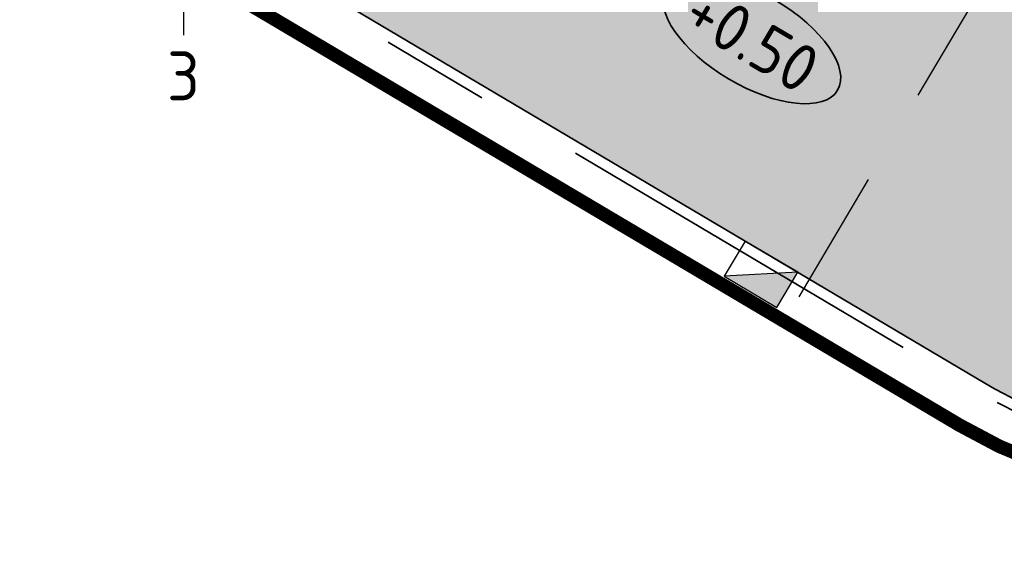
# Model space of a CAD drawing. Header units: metres. Extents: x 90794 to 91984, y 464666 to 465269.
# Tile 4 of 81: x 90899 to 90917, y 465008 to 465018. Entities that reach past the tile are written whole.
import ezdxf
from ezdxf.enums import TextEntityAlignment as Align

# ---------------------------------------------------------------- set-up
doc = ezdxf.new("R2010")
doc.units = ezdxf.units.M
for name, pattern in [('NLCS-HIDDEN', [4, 2, -2]), ('RI-HWA_KOLKAANSLUITING', [4.3, 2.5, -1.8]), ('VH-TROTTOIRBAND_180-200X250_A', [17, 7, -2, 2, -2, 2, -2])]:
    doc.linetypes.add(name, pattern=pattern)
doc.layers.add('N-WE-GR-GRAS_KRUIDENRIJK-A-500', color=7, linetype='Continuous', lineweight=18, true_color=0x008020)
doc.layers.add('N-WE-OG-WEG_PARKEERPLAATS_HOOFDRIJBAAN-A-500', color=7, linetype='Continuous', lineweight=18, true_color=0x848483)
for name, color, linetype, lineweight in [('N-WE-GW-BERM-G', 90, 'Continuous', 35), ('N-WE-IE-MEUBILAIR_WEGMEUBILAIR_LICHTMAST-S', 7, 'Continuous', 25), ('N-WE-RI-HWA_KOLK_TROTTOIRKOLK-S', 150, 'Continuous', 25), ('N-WE-RI-HWA_KOLKAANSLUITING_PVC-G', 150, 'RI-HWA_KOLKAANSLUITING', 25), ('N-WE-VH-HOOGTELABEL-S', 7, 'Continuous', 25), ('N-WE-VH-KANTOPSLUITING_TROTTOIRBAND_180 200X250-G', 210, 'VH-TROTTOIRBAND_180-200X250_A', 35), ('N-WE-VH-VERHARDING-G', 7, 'Continuous', 35)]:
    doc.layers.add(name, color=color, linetype=linetype, lineweight=lineweight)
doc.layers.add('N-WE-KL-TRACE_ET_OV_GROEP1-G', color=1, linetype='NLCS-HIDDEN', lineweight=35, true_color=0xff0000, transparency=0.5)
doc.layers.get('0').freeze()
doc.styles.add('NLCS-ISO', font='NLCS-ISO.ttf')

# ---------------------------------------------------------------- blocks, each defined once
blk = doc.blocks.new('N-SRI-KOLK_TROTTOIR-SO')
blk.add_hatch(color=256).paths.add_polyline_path([(1.125000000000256, 1.499999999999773), (-1.124999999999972, 1.499999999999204), (-1.124999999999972, 5.684341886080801e-13)])
blk.add_line((-1.124999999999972, 0), (1.124999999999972, 1.499999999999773))
at = {"flags": 128}
blk.add_lwpolyline([(-1.124999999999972, 0), (1.124999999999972, 0), (1.124999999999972, 1.499999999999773), (-1.124999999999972, 1.499999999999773)], close=True, dxfattribs=at)
blk = doc.blocks.new('SAL-HOOGTELABEL_AANLEG-SO')
at = {"linetype": 'Continuous', "lineweight": 35}
blk.add_ellipse((0, 0), major_axis=(-7.319468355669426, 0), ratio=0.4599531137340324, dxfattribs=at)
at = {"style": 'NLCS-ISO'}
blk.add_attdef('HOOGTE', text='', height=3.5, dxfattribs=at).set_placement((0, 0), align=Align.MIDDLE_CENTER)
blk = doc.blocks.new('N-SIE-WEG_LICHTMAST-SO')
h = blk.add_hatch(color=256)
h.paths.add_polyline_path([(1.162672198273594, 0.5, 0.6585046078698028), (-1.162672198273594, 0.5)])
h.paths.add_polyline_path([(-1.162672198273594, -0.5, 0.6585046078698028), (1.162672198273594, -0.5)])
at = {"flags": 128}
for points in [[(8.349587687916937e-10, 1.265625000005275), (1.669846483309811e-09, 2.53125000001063)], [(-2.192125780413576, 1.265625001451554), (-1.096064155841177, 0.6328125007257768)], [(1.096064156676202, 0.6328124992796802), (2.192125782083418, 1.26562499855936)], [(-1.162672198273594, 0.5), (1.162672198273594, 0.5)], [(-2.192125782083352, -1.26562499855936), (-1.096064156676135, -0.6328124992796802)], [(-1.162672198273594, -0.5), (1.162672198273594, -0.5)], [(2.192125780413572, -1.265625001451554), (1.096064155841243, -0.6328125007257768)], [(-8.349587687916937e-10, -1.265625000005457), (-1.669775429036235e-09, -2.53125000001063)]]:
    blk.add_lwpolyline(points, dxfattribs=at)
at = {"ltscale": 0.5}
blk.add_circle((0, 0), 1.265625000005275, dxfattribs=at)
at = {"style": 'NLCS-ISO'}
blk.add_attdef('TYPE', text='', height=1.8, dxfattribs=at).set_placement((-2.465625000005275, 0), align=Align.MIDDLE_RIGHT)

msp = doc.modelspace()

# ---------------------------------------------------------------- hatches: boundary and pattern name
at = {"layer": 'N-WE-GR-GRAS_KRUIDENRIJK-A-500'}
h = msp.add_hatch(dxfattribs=at)
h.set_pattern_fill('AGR-KRUIDEN-SO', color=256, scale=0.1, pattern_type=2)
h.set_pattern_definition([(90, (0.5094692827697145, 0.8604888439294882), (-0.707106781, 0.707106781), [0.1875, -1.226713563]), (45, (0.5094692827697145, 0.8604888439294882), (-0.7071067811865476, 0.7071067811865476), [0.1875, -0.8125]), (135, (0.5094692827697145, 0.8604888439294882), (-0.7071067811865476, -0.7071067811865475), [0.1875, -0.8125])])
edge = h.paths.add_edge_path()
edge.add_arc((90877.96889997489, 465052.8188761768), 0.4000000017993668, 149.3715146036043, 239.371514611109)
edge.add_line((90877.76511226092, 465052.4746806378), (90897.36705131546, 465040.8689684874))
edge.add_arc((90897.57083902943, 465041.2131640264), 0.400000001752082, 239.3715146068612, 329.3715146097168)
edge.add_line((90897.9150345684, 465041.0093763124), (90897.96598149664, 465041.0954251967))
edge.add_arc((90897.62178595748, 465041.2992129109), 0.4000000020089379, 329.3715146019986, 405.3964201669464)
edge.add_line((90897.90266497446, 465041.584005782), (90895.67502790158, 465043.7810288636))
edge.add_arc((90894.34085257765, 465042.4282627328), 1.899999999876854, 45.39642016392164, 59.37151461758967)
edge.add_line((90895.30884421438, 465044.0631915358), (90881.55551492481, 465052.2061196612))
edge.add_arc((90880.58752328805, 465050.5711908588), 1.89999999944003, 59.37151460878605, 73.34660905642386)
edge.add_line((90881.13202767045, 465052.3914971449), (90878.13447940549, 465053.2881474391))
edge.add_arc((90878.01984690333, 465052.9049250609), 0.4000000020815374, 73.34660906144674, 149.3715145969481)
edge.add_line((90877.67565136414, 465053.1087127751), (90877.6247044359, 465053.0226638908))
edge = h.paths.add_edge_path()
edge.add_arc((90922.75419099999, 465025.6055889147), 1.899999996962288, 45.39642015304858, 59.37151462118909)
edge.add_line((90923.72218263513, 465027.2405177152), (90904.59940633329, 465038.5625321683))
edge.add_arc((90903.63141469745, 465036.9276033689), 1.899999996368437, 59.37151458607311, 73.34660905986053)
edge.add_line((90904.17591907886, 465038.7479096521), (90901.1783708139, 465039.6445599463))
edge.add_arc((90901.06373831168, 465039.2613375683), 0.40000000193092, 73.3466090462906, 149.3715146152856)
edge.add_line((90900.71954277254, 465039.4651252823), (90900.66859584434, 465039.3790763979))
edge.add_arc((90901.01279138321, 465039.1752886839), 0.4000000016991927, 149.3715145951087, 239.3715146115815)
edge.add_line((90900.80900366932, 465038.831093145), (90925.78038973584, 465024.0462946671))
edge.add_arc((90925.98417744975, 465024.3904902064), 0.4000000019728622, 239.3715146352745, 329.3715145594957)
edge.add_line((90926.32837298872, 465024.186702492), (90926.37931991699, 465024.2727513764))
edge.add_arc((90926.03512437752, 465024.4765390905), 0.4000000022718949, 329.3715146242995, 405.3964201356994)
edge.add_line((90926.31600339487, 465024.7613319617), (90924.08836632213, 465026.9583550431))
edge = h.paths.add_edge_path()
edge.add_arc((90833.12668940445, 465078.6713076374), 1.89999999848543, 59.37151459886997, 72.80267784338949)
edge.add_line((90833.6884498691, 465080.486362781), (90830.69132263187, 465081.4139751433))
edge.add_arc((90830.57305727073, 465081.0318582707), 0.4000000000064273, 72.80267783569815, 232.7460180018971)
edge.add_arc((90842.37736878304, 465096.5530769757), 19.90000000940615, 232.7460179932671, 239.371514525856)
edge.add_line((90832.23893002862, 465079.4293489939), (90871.74169035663, 465056.0409656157))
edge.add_arc((90871.94547807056, 465056.3851611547), 0.4000000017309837, 239.3715146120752, 329.3715146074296)
edge.add_line((90872.2896736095, 465056.1813734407), (90872.34062053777, 465056.2674223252))
edge.add_arc((90871.99642499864, 465056.4712100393), 0.4000000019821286, 329.3715146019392, 405.3964201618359)
edge.add_line((90872.27730401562, 465056.7560029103), (90870.04966694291, 465058.9530259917))
edge.add_arc((90868.71549161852, 465057.6002598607), 1.900000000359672, 45.39642015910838, 59.37151460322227)
edge.add_line((90869.68348325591, 465059.2351886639), (90834.09468104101, 465080.3062364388))
edge = h.paths.add_edge_path()
edge.add_line((90974.42167613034, 464995.2472678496), (90975.28777391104, 464996.7100988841))
edge.add_line((90975.28777391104, 464996.7100988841), (90935.59421430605, 465020.2114487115))
edge.add_arc((90934.62622266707, 465018.5765199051), 1.900000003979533, 59.3715146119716, 73.34660902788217)
edge.add_line((90935.17072705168, 465020.3968261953), (90932.17317878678, 465021.2934764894))
edge.add_arc((90932.05854628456, 465020.9102541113), 0.4000000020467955, 73.34660905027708, 149.3715145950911)
edge.add_line((90931.71435074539, 465021.1140418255), (90931.66340381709, 465021.0279929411))
edge.add_arc((90932.00759935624, 465020.8242052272), 0.4000000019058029, 149.371514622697, 239.3715146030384)
edge.add_line((90931.80381164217, 465020.4800096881), (90974.42167613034, 464995.2472678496))
at = {"layer": 'N-WE-OG-WEG_PARKEERPLAATS_HOOFDRIJBAAN-A-500'}
h = msp.add_hatch(color=256, dxfattribs=at)
h.dxf.hatch_style = 1
edge = h.paths.add_edge_path()
edge.add_arc((90823.89811723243, 465083.0893475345), 8.000000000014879, 149.387202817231, 239.3715146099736, ccw=False)
edge.add_line((90817.01309075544, 465087.1632167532), (90804.53658693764, 465066.0773510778))
edge.add_arc((90813.14287003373, 465060.9850145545), 9.999999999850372, 59.371514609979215, 149.3872028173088, ccw=False)
edge.add_line((90818.23756286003, 465069.5899029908), (90916.54193566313, 465011.3868726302))
edge.add_arc((90920.6176899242, 465018.2707833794), 7.999999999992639, 239.3715146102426, 329.3715146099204)
edge.add_line((90927.50160067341, 465014.1950291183), (90929.28474316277, 465017.2067400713))
edge.add_line((90929.28474316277, 465017.2067400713), (90924.0495976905, 465020.3063105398))
edge.add_arc((90919.46834632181, 465024.180860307), 6.000000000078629, 239.3715146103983, 319.77744637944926, ccw=False)
edge.add_line((90916.41153062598, 465019.0179272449), (90877.86163043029, 465041.8421511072))
edge.add_arc((90880.9184461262, 465047.0050841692), 6.000000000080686, 158.965582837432, 239.3715146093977, ccw=False)
edge.add_line((90875.31825619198, 465049.1586562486), (90869.58075603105, 465052.555655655))
edge.add_arc((90864.72760781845, 465058.9154475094), 8.000000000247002, 239.37151461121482, 307.34720177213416, ccw=False)
edge.add_line((90860.65185355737, 465052.0315367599), (90819.82236297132, 465076.2054367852))

# ---------------------------------------------------------------- linework, layer by layer
at = {"layer": 'N-WE-GW-BERM-G', "flags": 128}
for points in [[(90915.63861754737, 465006.0458564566, 0.3394885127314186), (90931.13836332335, 465010.2986173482)], [(90915.39013255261, 465005.4992273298, 0.3291627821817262), (90931.28425400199, 465009.5149618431)]]:
    msp.add_lwpolyline(points, format="xyb", dxfattribs=at)
at = {"layer": 'N-WE-KL-TRACE_ET_OV_GROEP1-G', "transparency": 33554687, "flags": 128}
msp.add_lwpolyline([(90901.82547851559, 465019.0541223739, 0.25, 0.25, 0), (90916.08341330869, 465010.612432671, 0.25, 0.25, 0.4142135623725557), (90928.27604063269, 465013.7365067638, 0.25, 0.25, 0), (90932.35179489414, 465020.6204175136, 0.25, 0.25, 0), (90932.35179489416, 465020.6204175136, 0.25, 0.25, 0), (90910.77628996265, 465033.3946180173, 0.25, 0.25, 0), (90911.15839192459, 465034.03998465, 0.25, 0.25, 0), (90926.58140162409, 465024.9084895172, 0.25, 0.25, 0), (90976.43297093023, 465109.1073228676, 0.25, 0.25, 0.4142135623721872), (90974.41460845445, 465116.9845820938, 0.25, 0.25, 0), (90955.84641681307, 465127.9782438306, 0.25, 0.25, 0), (90955.91010047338, 465128.0858049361, 0.25, 0.25, 0), (90935.92839191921, 465139.9163670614, 0.25, 0.25, 0.1762086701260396), (90931.98126221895, 465140.6580213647, 0, 0, 0)], format="xyseb", dxfattribs=at)
at = {"layer": 'N-WE-RI-HWA_KOLKAANSLUITING_PVC-G', "flags": 128}
msp.add_lwpolyline([(90913.13052910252, 465012.9708639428), (90919.58900846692, 465023.8791750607)], dxfattribs=at)
at = {"layer": 'N-WE-VH-KANTOPSLUITING_TROTTOIRBAND_180 200X250-G', "flags": 128}
msp.add_lwpolyline([(90928.94737164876, 465016.2443573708), (90927.67369844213, 465014.0931352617, -0.4142135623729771), (90916.44004180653, 465011.2147748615), (90822.68355094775, 465066.7251425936)], format="xyb", dxfattribs=at)
at = {"layer": 'N-WE-VH-VERHARDING-G', "flags": 128}
msp.add_lwpolyline([(90929.28474316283, 465017.2067400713), (90927.5016006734, 465014.1950291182, -0.4142135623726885), (90916.54193566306, 465011.3868726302), (90818.23756286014, 465069.5899029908, 0.41429376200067), (90804.5365869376, 465066.0773510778)], format="xyb", dxfattribs=at)

# ---------------------------------------------------------------- block references
at = {"layer": 'N-WE-IE-MEUBILAIR_WEGMEUBILAIR_LICHTMAST-S'}
ref = msp.add_blockref('N-SIE-WEG_LICHTMAST-SO', (90901.81770801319, 465019.0409980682), dxfattribs=dict(at, xscale=0.5, yscale=0.5, zscale=0.5))
ref.add_attrib('TYPE', '3', dxfattribs={"layer": '0', "height": 0.9, "style": 'NLCS-ISO'}).set_placement((90901.81770801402, 465016.3066230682), align=Align.BOTTOM_CENTER)
at = {"layer": 'N-WE-RI-HWA_KOLK_TROTTOIRKOLK-S', "xscale": 0.5, "yscale": 0.5, "zscale": 0.5, "rotation": 149.3715146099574}
msp.add_blockref('N-SRI-KOLK_TROTTOIR-SO', (90912.62243289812, 465013.7074910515), dxfattribs=at)
at = {"layer": 'N-WE-VH-HOOGTELABEL-S', "xscale": 0.25, "yscale": 0.25, "zscale": 0.25, "rotation": 329.3715146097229}
msp.add_blockref('SAL-HOOGTELABEL_AANLEG-SO', (90912.26510383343, 465017.6959776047), dxfattribs=at).add_auto_attribs({'HOOGTE': '+0.50'})

doc.saveas('drawing.dxf')
